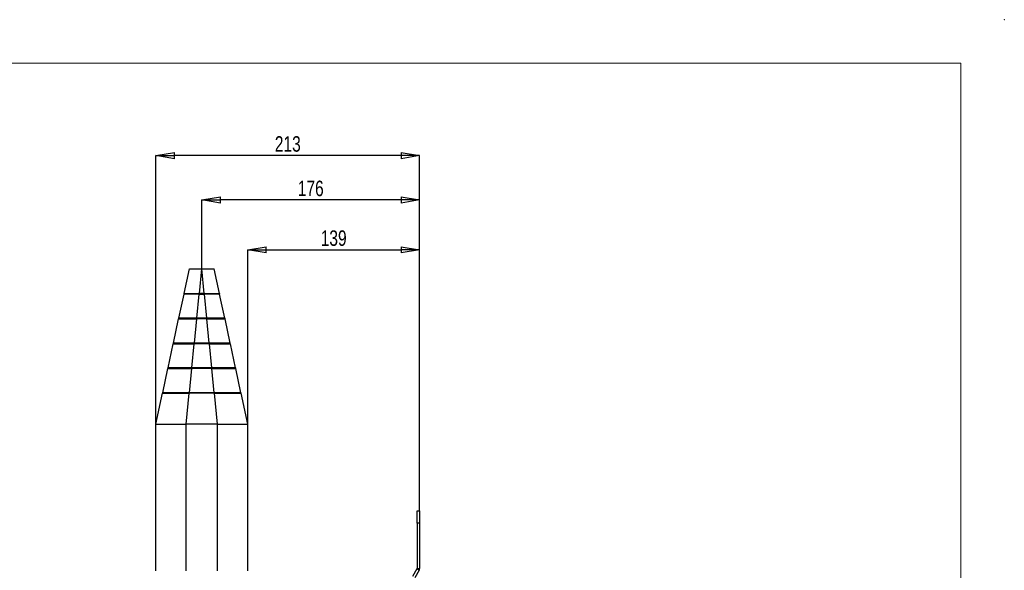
# Paper-space layout 'Sheet2' of a CAD drawing. Header units: millimetres. Extents: x -8 to 412, y -20 to 277.
# Tile 40 of 40: x 253 to 412, y 188 to 277. Entities that reach past the tile are written whole.
import ezdxf

# ---------------------------------------------------------------- set-up
doc = ezdxf.new("R2010")
doc.units = ezdxf.units.MM
doc.header["$PDSIZE"] = -1
doc.styles.add('SLDTEXTSTYLE1', font='TXT', dxfattribs={"width": 0.75})
doc.dimstyles.new('SLDDIMSTYLE2', dxfattribs={"dimtxt": 2.5, "dimasz": 3, "dimexe": 0, "dimexo": 0.0625, "dimtad": 1, "dimdec": 0, "dimlfac": 5, "dimrnd": 1e-09, "dimzin": 12, "dimdsep": 46, "dimtxsty": 'SLDTEXTSTYLE1', "dimblk1": 'CLOSED', "dimblk2": 'CLOSED', "dimsah": 1, "dimcen": 0.09, "dimadec": 0, "dimazin": 3, "dimtfac": 1, "dimtofl": 0, "dimtmove": 0, "dimatfit": 3, "dimldrblk": 'CLOSED', "dimfxl": 1, "dimfrac": 2, "dimtolj": 1, "dimtzin": 12, "dimarcsym": 0})

# ---------------------------------------------------------------- blocks, each defined once
blk = doc.blocks.new('_Closed')
at = {"color": 0, "linetype": 'ByBlock', "lineweight": -2}
for p, q in [((-1, 0.166667), (0, 0)), ((-1, 0.166667), (-1, -0.166667)), ((0, 0), (-1, -0.166667)), ((0, 0), (-1, 0))]:
    blk.add_line(p, q, dxfattribs=at)
blk = doc.blocks.new('_D_31')
at = {"color": 0, "linetype": 'Continuous', "lineweight": -2}
for p, q in [((282.85, 236.8), (282.85, 247.86)), ((314.97, 247.86), (285.85, 247.86)), ((317.97, 197.8), (317.97, 247.86))]:
    blk.add_line(p, q, dxfattribs=at)
at = {"layer": 'Defpoints', "color": 0}
for p in [(282.85, 247.86), (282.85, 236.74), (317.97, 197.74)]:
    blk.add_point(p, dxfattribs=at)
at = {"color": 0, "lineweight": -2, "xscale": 3, "yscale": 3, "zscale": 3, "rotation": 180}
blk.add_blockref('_Closed', (282.85, 247.86), dxfattribs=at)
at = {"color": 0, "lineweight": -2, "xscale": 3, "yscale": 3, "zscale": 3}
blk.add_blockref('_Closed', (317.97, 247.86), dxfattribs=at)
at = {"color": 0, "lineweight": 18, "insert": (300.41, 250.98), "char_height": 2.5, "attachment_point": 2, "style": 'SLDTEXTSTYLE1'}
blk.add_mtext('\\A1;176', dxfattribs=at)
blk = doc.blocks.new('_D_32')
at = {"color": 0, "linetype": 'Continuous', "lineweight": -2}
for p, q in [((275.45, 211.8), (275.45, 255.02)), ((314.97, 255.02), (278.45, 255.02)), ((317.97, 197.8), (317.97, 255.02))]:
    blk.add_line(p, q, dxfattribs=at)
at = {"layer": 'Defpoints', "color": 0}
for p in [(275.45, 255.02), (275.45, 211.74), (317.97, 197.74)]:
    blk.add_point(p, dxfattribs=at)
at = {"color": 0, "lineweight": -2, "xscale": 3, "yscale": 3, "zscale": 3, "rotation": 180}
blk.add_blockref('_Closed', (275.45, 255.02), dxfattribs=at)
at = {"color": 0, "lineweight": -2, "xscale": 3, "yscale": 3, "zscale": 3}
blk.add_blockref('_Closed', (317.97, 255.02), dxfattribs=at)
at = {"color": 0, "lineweight": 18, "insert": (296.71, 258.15), "char_height": 2.5, "attachment_point": 2, "style": 'SLDTEXTSTYLE1'}
blk.add_mtext('\\A1;213', dxfattribs=at)
blk = doc.blocks.new('_D_33')
at = {"color": 0, "linetype": 'Continuous', "lineweight": -2}
for p, q in [((290.25, 211.8), (290.25, 239.83)), ((293.25, 239.83), (314.97, 239.83)), ((317.97, 197.8), (317.97, 239.83))]:
    blk.add_line(p, q, dxfattribs=at)
at = {"layer": 'Defpoints', "color": 0}
for p in [(317.97, 239.83), (290.25, 211.74), (317.97, 197.74)]:
    blk.add_point(p, dxfattribs=at)
at = {"color": 0, "lineweight": -2, "xscale": 3, "yscale": 3, "zscale": 3, "rotation": 180}
blk.add_blockref('_Closed', (290.25, 239.83), dxfattribs=at)
at = {"color": 0, "lineweight": -2, "xscale": 3, "yscale": 3, "zscale": 3}
blk.add_blockref('_Closed', (317.97, 239.83), dxfattribs=at)
at = {"color": 0, "lineweight": 18, "insert": (304.11, 242.96), "char_height": 2.5, "attachment_point": 2, "style": 'SLDTEXTSTYLE1'}
blk.add_mtext('\\A1;139', dxfattribs=at)

psp = doc.layouts.new('Sheet2')

# ---------------------------------------------------------------- linework, layer by layer
at = {"color": 7, "linetype": 'Continuous', "lineweight": 18}
for q in [(-0.728, 269.931), (405.272, -13.069)]:
    psp.add_line((405.272, 269.931), q, dxfattribs=at)
at = {"color": 7, "linetype": 'Continuous', "lineweight": 25}
for p, q in [((279.994, 232.787), (280.848, 236.738)), ((282.448, 232.787), (282.846, 236.738)), ((282.846, 236.738), (282.85, 236.738)), ((283.248, 232.787), (282.85, 236.738)), ((285.701, 232.787), (284.848, 236.738)), ((279.13, 228.787), (279.973, 232.689)), ((279.973, 232.689), (279.973, 232.689)), ((282.045, 228.787), (282.438, 232.688)), ((282.438, 232.688), (282.443, 232.688)), ((283.253, 232.788), (282.443, 232.788)), ((282.443, 232.688), (283.253, 232.688)), ((283.253, 232.688), (283.258, 232.688)), ((283.65, 228.787), (283.258, 232.688)), ((286.565, 228.787), (285.722, 232.689)), ((285.722, 232.689), (285.722, 232.689)), ((278.266, 224.787), (279.109, 228.689)), ((279.109, 228.689), (279.109, 228.689)), ((281.642, 224.787), (282.035, 228.688)), ((282.04, 228.688), (282.035, 228.688)), ((283.655, 228.788), (282.04, 228.788)), ((283.655, 228.688), (282.04, 228.688)), ((283.66, 228.688), (283.655, 228.688)), ((284.053, 224.787), (283.66, 228.688)), ((287.429, 224.787), (286.586, 228.689)), ((286.586, 228.689), (286.586, 228.689)), ((277.402, 220.787), (278.245, 224.689)), ((278.245, 224.689), (278.245, 224.689)), ((278.266, 224.787), (278.266, 224.787)), ((281.239, 220.787), (281.632, 224.688)), ((281.637, 224.688), (281.632, 224.688)), ((284.058, 224.788), (281.637, 224.788)), ((284.058, 224.688), (281.637, 224.688)), ((284.456, 220.787), (284.063, 224.688)), ((287.429, 224.787), (287.429, 224.787)), ((288.293, 220.787), (287.45, 224.689)), ((284.461, 220.788), (281.234, 220.788)), ((276.538, 216.787), (277.381, 220.689)), ((277.381, 220.689), (277.381, 220.689)), ((280.836, 216.787), (281.229, 220.688)), ((281.234, 220.688), (281.229, 220.688)), ((284.461, 220.688), (281.234, 220.688)), ((284.859, 216.787), (284.466, 220.688)), ((289.157, 216.787), (288.314, 220.689)), ((288.314, 220.689), (288.314, 220.689)), ((275.448, 211.738), (276.517, 216.689)), ((276.517, 216.689), (276.517, 216.689)), ((276.538, 216.787), (276.538, 216.787)), ((280.328, 211.738), (280.826, 216.688)), ((280.831, 216.688), (280.826, 216.688)), ((284.864, 216.788), (280.831, 216.788)), ((284.864, 216.688), (280.831, 216.688)), ((284.869, 216.688), (284.864, 216.688)), ((285.368, 211.738), (284.869, 216.688)), ((290.248, 211.738), (289.178, 216.689)), ((289.178, 216.689), (289.178, 216.689)), ((275.448, 188.038), (275.448, 211.738)), ((285.368, 211.738), (280.328, 211.738)), ((280.328, 188.038), (280.328, 211.738)), ((285.368, 188.038), (285.368, 211.738)), ((290.248, 188.038), (290.248, 211.738)), ((317.568, 195.738), (317.568, 197.738)), ((317.568, 197.738), (317.968, 197.738)), ((317.968, 197.738), (317.968, 195.738)), ((317.568, 195.738), (317.568, 188.44)), ((317.968, 195.738), (317.568, 195.738)), ((317.968, 195.738), (317.968, 188.44)), ((317.546, 188.36), (316.843, 187.141)), ((317.893, 188.16), (317.189, 186.941)), ((317.546, 188.36), (317.893, 188.16)), ((317.568, 188.44), (317.968, 188.44))]:
    psp.add_line(p, q, dxfattribs=at)
at = {"color": 8, "linetype": 'Continuous', "lineweight": 25}
for p, q in [((282.443, 232.788), (282.443, 232.688)), ((283.253, 232.788), (283.253, 232.688)), ((282.04, 228.688), (282.04, 228.788)), ((283.655, 228.688), (283.655, 228.788)), ((281.637, 224.688), (281.637, 224.788)), ((284.058, 224.688), (284.058, 224.788)), ((281.234, 220.688), (281.234, 220.788)), ((284.461, 220.688), (284.461, 220.788)), ((280.831, 216.688), (280.831, 216.788)), ((284.864, 216.688), (284.864, 216.788))]:
    psp.add_line(p, q, dxfattribs=at)
at = {"color": 7, "linetype": 'Continuous', "lineweight": 25, "flags": 128}
for points in [[(284.063, 224.688), (284.062, 224.688), (284.058, 224.688)], [(284.466, 220.688), (284.465, 220.688), (284.461, 220.688)]]:
    psp.add_lwpolyline(points, dxfattribs=at)
at = {"color": 7, "linetype": 'Continuous', "lineweight": 25}
for centre, radius, start, end in [((279.984, 232.738), 0.05, 77.81103, 257.81137), ((285.712, 232.738), 0.05, 282.18863, 102.18897), ((279.12, 228.738), 0.05, 77.81108, 257.81137), ((286.576, 228.738), 0.05, 282.18863, 102.18892), ((277.392, 220.738), 0.05, 77.81115, 257.81137), ((288.304, 220.738), 0.05, 282.18863, 102.18885), ((289.168, 216.738), 0.05, 282.18863, 102.18882), ((317.408, 188.44), 0.16, 330, 0), ((317.408, 188.44), 0.56, 330, 0)]:
    psp.add_arc(centre, radius, start, end, dxfattribs=at)
for points in [[(280.848, 236.738), (280.855, 236.738), (280.87, 236.738), (280.989, 236.738), (281.173, 236.738), (281.424, 236.738), (281.728, 236.738), (282.076, 236.738), (282.453, 236.738), (282.715, 236.738), (282.846, 236.738)], [(282.85, 236.738), (282.98, 236.738), (283.242, 236.738), (283.619, 236.738), (283.967, 236.738), (284.271, 236.738), (284.522, 236.738), (284.707, 236.738), (284.825, 236.738), (284.84, 236.738), (284.848, 236.738)]]:
    psp.add_open_spline(points, degree=3, dxfattribs=at)
for points, knots in [([(282.438, 232.688), (282.405, 232.688), (282.239, 232.688), (281.94, 232.689), (281.555, 232.689), (281.194, 232.689), (280.865, 232.689), (280.577, 232.689), (280.338, 232.689), (280.154, 232.689), (280.012, 232.689), (279.973, 232.689), (279.973, 232.689), (279.973, 232.689)], [0, 0, 0, 0, 0.0257133, 0.1288828, 0.2320523, 0.3352236, 0.4383959, 0.5415664, 0.6447348, 0.747904, 0.8510757, 0.9990093, 1, 1, 1, 1]), ([(279.994, 232.787), (279.995, 232.787), (279.996, 232.787), (280.007, 232.787), (280.031, 232.787), (280.064, 232.787), (280.111, 232.787), (280.156, 232.787), (280.205, 232.787), (280.263, 232.787), (280.327, 232.787), (280.379, 232.787), (280.434, 232.787), (280.512, 232.787), (280.597, 232.787), (280.687, 232.787), (280.782, 232.787), (280.882, 232.787), (280.987, 232.787), (281.095, 232.787), (281.236, 232.787), (281.383, 232.787), (281.535, 232.787), (281.691, 232.787), (281.851, 232.787), (281.98, 232.787), (282.078, 232.787), (282.177, 232.787), (282.297, 232.787), (282.386, 232.787), (282.441, 232.787), (282.443, 232.787)], [0, 0, 0, 0, 0.02584543, 0.07756801, 0.1034134, 0.15513642, 0.20685886, 0.23270427, 0.25854973, 0.31027233, 0.33611769, 0.3619631, 0.38780858, 0.41365398, 0.46537631, 0.49122171, 0.51706719, 0.56878984, 0.59463518, 0.62048058, 0.6722038, 0.72392618, 0.74977158, 0.80149471, 0.85321715, 0.87906255, 0.904908, 0.93075339, 0.95659876, 0.99894912, 1, 1, 1, 1]), ([(283.253, 232.787), (283.286, 232.787), (283.385, 232.787), (283.517, 232.787), (283.682, 232.787), (283.844, 232.787), (284.003, 232.787), (284.128, 232.787), (284.251, 232.787), (284.371, 232.787), (284.486, 232.787), (284.571, 232.787), (284.654, 232.787), (284.761, 232.787), (284.863, 232.787), (284.96, 232.787), (285.053, 232.787), (285.141, 232.787), (285.222, 232.787), (285.298, 232.787), (285.386, 232.787), (285.461, 232.787), (285.528, 232.787), (285.585, 232.787), (285.63, 232.787), (285.658, 232.787), (285.674, 232.787), (285.687, 232.787), (285.698, 232.787), (285.7, 232.787), (285.701, 232.787)], [0, 0, 0, 0, 0.0258454, 0.077568, 0.1034134, 0.1551365, 0.2068589, 0.2327044, 0.2585498, 0.3102724, 0.3361178, 0.3619632, 0.3878087, 0.4136541, 0.4653765, 0.4912219, 0.5170674, 0.5687901, 0.5946354, 0.6204808, 0.6722041, 0.7239265, 0.7497719, 0.8014951, 0.8532176, 0.879063, 0.9049084, 0.9307539, 0.9565992, 1, 1, 1, 1]), ([(285.722, 232.689), (285.722, 232.689), (285.72, 232.689), (285.682, 232.689), (285.571, 232.689), (285.398, 232.689), (285.169, 232.689), (284.89, 232.689), (284.569, 232.689), (284.213, 232.689), (283.776, 232.689), (283.45, 232.688), (283.258, 232.688)], [0, 0, 0, 0, 0.02571344, 0.12888355, 0.23205368, 0.33522566, 0.43839855, 0.54156975, 0.64473891, 0.74790888, 0.85108137, 1, 1, 1, 1]), ([(279.109, 228.689), (279.109, 228.689), (279.111, 228.689), (279.143, 228.689), (279.237, 228.689), (279.383, 228.689), (279.579, 228.689), (279.82, 228.689), (280.102, 228.689), (280.42, 228.689), (280.768, 228.689), (281.14, 228.689), (281.563, 228.689), (281.866, 228.688), (282.035, 228.688)], [0, 0, 0, 0, 0.0216503, 0.1084398, 0.1952305, 0.2820213, 0.3688102, 0.4556008, 0.5423918, 0.6291805, 0.7159713, 0.8027621, 0.8895514, 1, 1, 1, 1]), ([(282.04, 228.787), (282.007, 228.787), (281.94, 228.787), (281.841, 228.787), (281.709, 228.787), (281.578, 228.787), (281.415, 228.787), (281.254, 228.787), (281.096, 228.787), (280.987, 228.787), (280.926, 228.787), (280.834, 228.787), (280.699, 228.787), (280.526, 228.787), (280.387, 228.787), (280.254, 228.787), (280.151, 228.787), (280.028, 228.787), (279.934, 228.787), (279.823, 228.787), (279.719, 228.787), (279.623, 228.787), (279.552, 228.787), (279.486, 228.787), (279.425, 228.787), (279.37, 228.787), (279.332, 228.787), (279.285, 228.787), (279.235, 228.787), (279.196, 228.787), (279.166, 228.787), (279.138, 228.787), (279.133, 228.787), (279.13, 228.787)], [0, 0, 0, 0, 0.0217492, 0.0434983, 0.0652475, 0.1087648, 0.130514, 0.1740313, 0.2175484, 0.2392976, 0.250171, 0.2610444, 0.3045617, 0.3480788, 0.3915965, 0.4133456, 0.4568627, 0.4786118, 0.5221295, 0.5438786, 0.5873957, 0.6309131, 0.6526623, 0.6744114, 0.7179286, 0.7396777, 0.7614269, 0.7831761, 0.8266934, 0.8702106, 0.8919598, 0.9354771, 1, 1, 1, 1]), ([(286.564, 228.787), (286.564, 228.787), (286.564, 228.787), (286.559, 228.787), (286.547, 228.787), (286.529, 228.787), (286.498, 228.787), (286.459, 228.787), (286.409, 228.787), (286.368, 228.787), (286.343, 228.787), (286.304, 228.787), (286.24, 228.787), (286.143, 228.787), (286.052, 228.787), (285.954, 228.787), (285.87, 228.787), (285.759, 228.787), (285.665, 228.787), (285.542, 228.787), (285.413, 228.787), (285.278, 228.787), (285.166, 228.787), (285.051, 228.787), (284.933, 228.787), (284.813, 228.787), (284.721, 228.787), (284.597, 228.787), (284.439, 228.787), (284.277, 228.787), (284.115, 228.787), (283.92, 228.787), (283.755, 228.787), (283.657, 228.787), (283.655, 228.787)], [0, 0, 0, 0, 0.0135471, 0.0354785, 0.05741, 0.1012921, 0.1232237, 0.1671058, 0.2109878, 0.2329193, 0.2438839, 0.2548484, 0.2987305, 0.3426125, 0.386495, 0.4084264, 0.4523084, 0.4742398, 0.5181223, 0.5400538, 0.5839357, 0.6278179, 0.6497494, 0.6716809, 0.7155628, 0.7374943, 0.7594258, 0.7813574, 0.8252394, 0.8691215, 0.891053, 0.9349352, 0.9992107, 1, 1, 1, 1]), ([(283.66, 228.688), (283.694, 228.688), (283.86, 228.688), (284.158, 228.689), (284.546, 228.689), (284.918, 228.689), (285.267, 228.689), (285.586, 228.689), (285.869, 228.689), (286.111, 228.689), (286.308, 228.689), (286.455, 228.689), (286.56, 228.689), (286.586, 228.689), (286.586, 228.689), (286.586, 228.689)], [0, 0, 0, 0, 0.0216503, 0.1084396, 0.1952302, 0.2820209, 0.3688096, 0.4556, 0.5423909, 0.6291794, 0.71597, 0.8027606, 0.8895497, 0.9994575, 1, 1, 1, 1]), ([(286.625, 228.729), (286.625, 228.732), (286.626, 228.739), (286.625, 228.749), (286.621, 228.759), (286.617, 228.767), (286.613, 228.77), (286.612, 228.772)], [0, 0, 0, 0, 0.1620346, 0.3458478, 0.5478959, 0.7769587, 1, 1, 1, 1]), ([(278.218, 224.767), (278.215, 224.764), (278.209, 224.757), (278.205, 224.739), (278.208, 224.718), (278.22, 224.702), (278.234, 224.691), (278.245, 224.689), (278.249, 224.688)], [0, 0, 0, 0, 0.2281521, 0.4555148, 0.6373531, 0.7846518, 0.9036361, 1, 1, 1, 1]), ([(278.245, 224.689), (278.245, 224.689), (278.247, 224.689), (278.274, 224.689), (278.355, 224.689), (278.482, 224.689), (278.653, 224.689), (278.865, 224.689), (279.115, 224.689), (279.399, 224.689), (279.715, 224.689), (280.057, 224.689), (280.421, 224.689), (280.807, 224.689), (281.213, 224.689), (281.491, 224.688), (281.632, 224.688)], [0, 0, 0, 0, 0.01869764, 0.09360927, 0.16852195, 0.24343346, 0.31834569, 0.39325798, 0.46816919, 0.54308228, 0.61799327, 0.69290642, 0.76781792, 0.84272994, 0.92076316, 1, 1, 1, 1]), ([(281.637, 224.787), (281.604, 224.787), (281.504, 224.787), (281.372, 224.787), (281.207, 224.787), (281.092, 224.787), (280.946, 224.787), (280.735, 224.787), (280.514, 224.787), (280.344, 224.787), (280.238, 224.787), (280.103, 224.787), (279.929, 224.787), (279.76, 224.787), (279.598, 224.787), (279.443, 224.787), (279.296, 224.787), (279.18, 224.787), (279.07, 224.787), (278.965, 224.787), (278.868, 224.787), (278.776, 224.787), (278.692, 224.787), (278.6, 224.787), (278.532, 224.787), (278.483, 224.787), (278.438, 224.787), (278.389, 224.787), (278.349, 224.787), (278.326, 224.787), (278.306, 224.787), (278.281, 224.787), (278.275, 224.787), (278.273, 224.787)], [0, 0, 0, 0, 0.0191923, 0.0575894, 0.0767817, 0.1151789, 0.1247743, 0.1631715, 0.2400656, 0.259258, 0.2688533, 0.3072504, 0.3456474, 0.3840447, 0.4224419, 0.4608389, 0.499236, 0.5376333, 0.5568256, 0.5952226, 0.6336197, 0.6528121, 0.6912093, 0.7296063, 0.7680034, 0.7871957, 0.806388, 0.8447851, 0.8831822, 0.9023745, 0.9119699, 0.950367, 1, 1, 1, 1]), ([(287.428, 224.787), (287.425, 224.787), (287.42, 224.787), (287.402, 224.787), (287.386, 224.787), (287.358, 224.787), (287.311, 224.787), (287.24, 224.787), (287.171, 224.787), (287.126, 224.787), (287.062, 224.787), (286.966, 224.787), (286.86, 224.787), (286.745, 224.787), (286.62, 224.787), (286.486, 224.787), (286.368, 224.787), (286.244, 224.787), (286.116, 224.787), (285.982, 224.787), (285.843, 224.787), (285.701, 224.787), (285.524, 224.787), (285.373, 224.787), (285.25, 224.787), (285.125, 224.787), (284.967, 224.787), (284.806, 224.787), (284.692, 224.787), (284.578, 224.787), (284.374, 224.787), (284.184, 224.787), (284.059, 224.787), (284.058, 224.787)], [0, 0, 0, 0, 0.03827985, 0.05741354, 0.09569342, 0.1052595, 0.14353944, 0.22019879, 0.23933252, 0.2488986, 0.28717842, 0.32545817, 0.36373814, 0.40201812, 0.44029784, 0.47857765, 0.51685777, 0.53599148, 0.5742712, 0.61255101, 0.63168475, 0.66996471, 0.70824445, 0.74652427, 0.76565801, 0.78479173, 0.82307154, 0.86135132, 0.88048503, 0.89005111, 0.92833102, 0.99933594, 1, 1, 1, 1]), ([(284.063, 224.688), (284.096, 224.688), (284.262, 224.688), (284.561, 224.689), (284.951, 224.689), (285.33, 224.689), (285.691, 224.689), (286.029, 224.689), (286.341, 224.689), (286.62, 224.689), (286.865, 224.689), (287.071, 224.689), (287.235, 224.689), (287.356, 224.689), (287.433, 224.689), (287.45, 224.689), (287.45, 224.689), (287.45, 224.689)], [0, 0, 0, 0, 0.01869763, 0.09360926, 0.16852192, 0.24343342, 0.31834562, 0.39325789, 0.46816907, 0.54308212, 0.61799307, 0.69290617, 0.76781761, 0.84272957, 0.9203854, 0.99972775, 1, 1, 1, 1]), ([(281.234, 220.787), (281.201, 220.787), (281.102, 220.787), (280.936, 220.787), (280.738, 220.787), (280.591, 220.787), (280.444, 220.787), (280.234, 220.787), (280.011, 220.787), (279.841, 220.787), (279.764, 220.787), (279.657, 220.787), (279.448, 220.787), (279.246, 220.787), (279.052, 220.787), (278.917, 220.787), (278.762, 220.787), (278.614, 220.787), (278.472, 220.787), (278.338, 220.787), (278.211, 220.787), (278.093, 220.787), (277.983, 220.787), (277.883, 220.787), (277.791, 220.787), (277.722, 220.787), (277.677, 220.787), (277.647, 220.787), (277.608, 220.787), (277.557, 220.787), (277.505, 220.787), (277.464, 220.787), (277.417, 220.787), (277.408, 220.787), (277.402, 220.787)], [0, 0, 0, 0, 0.0165156, 0.0495552, 0.0825947, 0.1156343, 0.1238916, 0.1569312, 0.2230767, 0.2395923, 0.2478496, 0.2643652, 0.2974048, 0.3635503, 0.3800659, 0.4131055, 0.446145, 0.4791845, 0.5122242, 0.5452638, 0.5783033, 0.6113428, 0.6443825, 0.6774221, 0.7104616, 0.7435011, 0.7600167, 0.768274, 0.7847896, 0.8178292, 0.8508687, 0.8839083, 0.9169479, 1, 1, 1, 1]), ([(288.293, 220.787), (288.293, 220.787), (288.292, 220.787), (288.283, 220.787), (288.262, 220.787), (288.239, 220.787), (288.211, 220.787), (288.164, 220.787), (288.096, 220.787), (288.031, 220.787), (288, 220.787), (287.955, 220.787), (287.855, 220.787), (287.74, 220.787), (287.612, 220.787), (287.515, 220.787), (287.391, 220.787), (287.259, 220.787), (287.119, 220.787), (286.972, 220.787), (286.819, 220.787), (286.659, 220.787), (286.493, 220.787), (286.322, 220.787), (286.145, 220.787), (285.995, 220.787), (285.872, 220.787), (285.748, 220.787), (285.528, 220.787), (285.303, 220.787), (285.074, 220.787), (284.829, 220.787), (284.612, 220.787), (284.462, 220.787), (284.461, 220.787)], [0, 0, 0, 0, 0.01651573, 0.04955547, 0.08259518, 0.11563495, 0.12389229, 0.15693209, 0.22307797, 0.2395937, 0.24785104, 0.26436676, 0.29740648, 0.36355238, 0.38006812, 0.41310792, 0.44614757, 0.47918726, 0.51222714, 0.54526694, 0.57830659, 0.61134628, 0.64438617, 0.67742595, 0.71046562, 0.74350532, 0.76002105, 0.77653678, 0.80957654, 0.87572244, 0.89223817, 0.92527796, 0.99944293, 1, 1, 1, 1]), ([(288.353, 220.729), (288.353, 220.732), (288.354, 220.739), (288.353, 220.749), (288.35, 220.757), (288.348, 220.76), (288.348, 220.761)], [0, 0, 0, 0, 0.2506015, 0.5391274, 0.8709575, 1, 1, 1, 1]), ([(277.381, 220.689), (277.381, 220.689), (277.383, 220.689), (277.407, 220.689), (277.478, 220.689), (277.59, 220.689), (277.741, 220.689), (277.93, 220.689), (278.153, 220.689), (278.41, 220.689), (278.697, 220.689), (279.01, 220.689), (279.348, 220.689), (279.706, 220.689), (280.08, 220.689), (280.585, 220.689), (280.973, 220.688), (281.229, 220.688)], [0, 0, 0, 0, 0.016457, 0.0823673, 0.1482782, 0.2141882, 0.2800994, 0.3460093, 0.4119207, 0.4778305, 0.543742, 0.6096518, 0.6755632, 0.7414731, 0.8073845, 0.8732945, 1, 1, 1, 1]), ([(284.466, 220.688), (284.499, 220.688), (284.665, 220.688), (284.963, 220.689), (285.356, 220.689), (285.739, 220.689), (286.108, 220.689), (286.459, 220.689), (286.79, 220.689), (287.095, 220.689), (287.372, 220.689), (287.619, 220.689), (287.831, 220.689), (288.007, 220.689), (288.146, 220.689), (288.275, 220.689), (288.314, 220.689), (288.314, 220.689), (288.314, 220.689)], [0, 0, 0, 0, 0.0164569, 0.0823671, 0.1482779, 0.2141877, 0.2800988, 0.3460085, 0.4119198, 0.4778294, 0.5437407, 0.6096503, 0.6755616, 0.7414713, 0.8073825, 0.8732923, 0.9994943, 1, 1, 1, 1]), ([(276.495, 216.771), (276.494, 216.771), (276.49, 216.769), (276.482, 216.758), (276.477, 216.74), (276.48, 216.718), (276.492, 216.702), (276.506, 216.692), (276.517, 216.689), (276.521, 216.688)], [0, 0, 0, 0, 0.0639674, 0.3366643, 0.5439617, 0.7028372, 0.8260711, 0.9226023, 1, 1, 1, 1]), ([(276.517, 216.689), (276.517, 216.689), (276.519, 216.689), (276.535, 216.689), (276.581, 216.689), (276.65, 216.689), (276.767, 216.689), (276.92, 216.689), (277.106, 216.689), (277.323, 216.689), (277.571, 216.689), (277.846, 216.689), (278.097, 216.689), (278.361, 216.689), (278.64, 216.689), (278.934, 216.689), (279.359, 216.689), (279.711, 216.689), (280.135, 216.689), (280.43, 216.688), (280.695, 216.688), (280.826, 216.688)], [0, 0, 0, 0, 0.0146936, 0.0735266, 0.1029197, 0.1617532, 0.220586, 0.2794197, 0.3382524, 0.3970861, 0.4559189, 0.5147522, 0.5735853, 0.6029783, 0.661812, 0.7206448, 0.7500378, 0.868088, 0.8827816, 0.941615, 1, 1, 1, 1]), ([(280.831, 216.787), (280.798, 216.787), (280.699, 216.787), (280.533, 216.787), (280.335, 216.787), (280.171, 216.787), (279.942, 216.787), (279.651, 216.787), (279.368, 216.787), (279.183, 216.787), (279.062, 216.787), (278.852, 216.787), (278.62, 216.787), (278.398, 216.787), (278.237, 216.787), (278.081, 216.787), (277.881, 216.787), (277.694, 216.787), (277.52, 216.787), (277.397, 216.787), (277.282, 216.787), (277.191, 216.787), (277.106, 216.787), (276.994, 216.787), (276.896, 216.787), (276.823, 216.787), (276.777, 216.787), (276.704, 216.787), (276.646, 216.787), (276.589, 216.787), (276.554, 216.787), (276.548, 216.787), (276.546, 216.787)], [0, 0, 0, 0, 0.0151315, 0.0454006, 0.0756696, 0.1059386, 0.1210701, 0.1816572, 0.2422439, 0.2573754, 0.2725069, 0.3027759, 0.3633623, 0.3936315, 0.4239006, 0.4541695, 0.4844385, 0.5450261, 0.5752951, 0.6055641, 0.6358331, 0.6661023, 0.6812338, 0.7115028, 0.7720893, 0.7872208, 0.8023523, 0.8326213, 0.8932079, 0.9083394, 0.9689264, 1, 1, 1, 1]), ([(289.153, 216.787), (289.151, 216.787), (289.147, 216.787), (289.13, 216.787), (289.107, 216.787), (289.067, 216.787), (288.998, 216.787), (288.903, 216.787), (288.828, 216.787), (288.776, 216.787), (288.677, 216.787), (288.548, 216.787), (288.402, 216.787), (288.286, 216.787), (288.162, 216.787), (287.988, 216.787), (287.799, 216.787), (287.599, 216.787), (287.443, 216.787), (287.281, 216.787), (287.142, 216.787), (287, 216.787), (286.797, 216.787), (286.586, 216.787), (286.401, 216.787), (286.277, 216.787), (286.056, 216.787), (285.831, 216.787), (285.538, 216.787), (285.25, 216.787), (284.991, 216.787), (284.865, 216.787), (284.864, 216.787)], [0, 0, 0, 0, 0.0209836, 0.0511907, 0.0813979, 0.0964984, 0.1569617, 0.2174244, 0.232525, 0.2476255, 0.2778327, 0.3382952, 0.3685025, 0.3987097, 0.4289168, 0.4591239, 0.5195875, 0.5497946, 0.5800017, 0.6102089, 0.6404162, 0.6555167, 0.6857238, 0.7461864, 0.761287, 0.7763876, 0.8065947, 0.8670573, 0.8821579, 0.9426211, 0.9994281, 1, 1, 1, 1]), ([(284.869, 216.688), (284.902, 216.688), (285.068, 216.688), (285.3, 216.688), (285.629, 216.689), (285.954, 216.689), (286.334, 216.689), (286.703, 216.689), (287.055, 216.689), (287.389, 216.689), (287.702, 216.689), (287.99, 216.689), (288.208, 216.689), (288.408, 216.689), (288.589, 216.689), (288.744, 216.689), (288.932, 216.689), (289.037, 216.689), (289.108, 216.689), (289.158, 216.689), (289.178, 216.689), (289.178, 216.689), (289.178, 216.689)], [0, 0, 0, 0, 0.0146942, 0.0735295, 0.1029237, 0.1617595, 0.2205946, 0.2794306, 0.3382656, 0.3971016, 0.4559366, 0.5147722, 0.5736076, 0.6030017, 0.6618377, 0.7206728, 0.7500669, 0.8681217, 0.8762811, 0.908929, 0.9997291, 1, 1, 1, 1]), ([(275.448, 211.738), (275.463, 211.738), (275.496, 211.738), (275.768, 211.738), (276.218, 211.738), (276.853, 211.738), (277.633, 211.738), (278.507, 211.738), (279.417, 211.738), (280.03, 211.738), (280.328, 211.738)], [0, 0, 0, 0, 0.116516, 0.2400113, 0.3686408, 0.5, 0.6313592, 0.7599887, 0.883484, 1, 1, 1, 1]), ([(285.368, 211.738), (285.665, 211.738), (286.278, 211.738), (287.188, 211.738), (288.063, 211.738), (288.843, 211.738), (289.477, 211.738), (289.928, 211.738), (290.199, 211.738), (290.232, 211.738), (290.248, 211.738)], [0, 0, 0, 0, 0.116516, 0.2400113, 0.3686408, 0.5, 0.6313592, 0.7599887, 0.883484, 1, 1, 1, 1])]:
    psp.add_open_spline(points, degree=3, knots=knots, dxfattribs=at)
at = {"color": 7, "linetype": 'Continuous', "lineweight": 0}
psp.add_point((412.272, 276.931), dxfattribs=at)

# ---------------------------------------------------------------- dimensions: what is measured, and where the dimension line sits
at = {"color": 7, "linetype": 'Continuous', "lineweight": 18}
for base, p1, p2, picture, middle in [((275.448, 255.021), (317.968, 197.738), (275.448, 211.738), '_D_32', (296.708, 255.021)), ((282.846, 247.859), (317.968, 197.738), (282.846, 236.738), '_D_31', (300.407, 247.859)), ((317.968, 239.83), (290.248, 211.738), (317.968, 197.738), '_D_33', (304.108, 239.83))]:
    dim = psp.add_linear_dim(base=base, p1=p1, p2=p2, dimstyle='SLDDIMSTYLE2', dxfattribs=at)
    dim.commit()
    dim.dimension.update_dxf_attribs({"geometry": picture, "text_midpoint": middle, "dimtype": 160})

doc.saveas('drawing.dxf')
